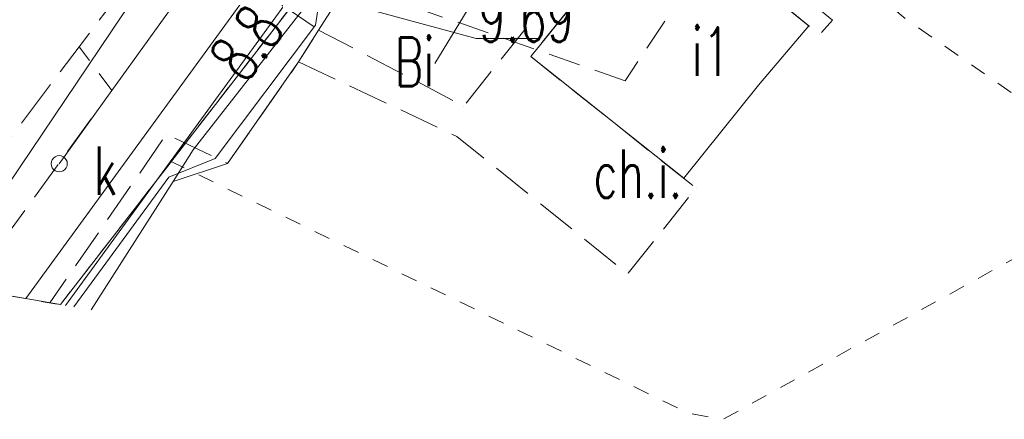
# Model space of a CAD drawing. Header units: millimetres. Extents: x -367306 to 168495, y -187323 to 82034.
# Tile 45 of 170: x 25036 to 55562, y -187323 to -174940. Entities that reach past the tile are written whole.
import ezdxf

# ---------------------------------------------------------------- set-up
doc = ezdxf.new("R2010")
doc.units = ezdxf.units.MM
doc.header["$MEASUREMENT"] = 0
for name, pattern in [('L_0_03', [1000, 500, -500]), ('L_0_04', [1500, 1000, -500]), ('L_0_05', [1750, 1250, -500]), ('L_0_06', [2000, 1500, -500])]:
    doc.linetypes.add(name, pattern=pattern)
for name, color, linetype, lineweight in [('Nowe_0_Nr_pióra__8', 7, 'Continuous', 13), ('Nowe_0_Nr_pióra__9', 7, 'Continuous', 13), ('Nowe_EGBU_Nr_pióra__8', 7, 'Continuous', 13), ('Nowe_EGBU_Nr_pióra__9', 7, 'Continuous', 13), ('Nowe_EGBU_O_Nr_pióra__8', 7, 'Continuous', 13), ('Nowe_EGDE_Nr_pióra__9', 7, 'Continuous', 13), ('Nowe_EGUG_Nr_pióra__8', 7, 'Continuous', 13), ('Nowe_EGUG_Nr_pióra__9', 7, 'Continuous', 13), ('Nowe_EGUG_O_Nr_pióra__8', 7, 'Continuous', 13), ('Nowe_GUPPRZ_O_Nr_pióra__8', 7, 'Continuous', 13), ('Nowe_GUPPRZ_O_Nr_pióra__9', 7, 'Continuous', 13), ('Nowe_OTKC_Nr_pióra__8', 7, 'Continuous', 13), ('Nowe_OTKC_Nr_pióra__9', 7, 'Continuous', 13), ('Nowe_OTKC_O_Nr_pióra__8', 7, 'Continuous', 13), ('Nowe_OTKJ_Nr_pióra__8', 7, 'Continuous', 13), ('Nowe_OTKJ_Nr_pióra__9', 7, 'Continuous', 13), ('Nowe_SUEP_Nr_pióra__8', 7, 'Continuous', 13), ('Nowe_SUEP_Nr_pióra__9', 7, 'Continuous', 13), ('Nowe_SUGP_Nr_pióra__9', 7, 'Continuous', 13), ('Nowe_SUKP_Nr_pióra__8', 7, 'Continuous', 13), ('Nowe_SUKP_Nr_pióra__9', 7, 'Continuous', 13), ('Nowe_SUKS_Nr_pióra__8', 7, 'Continuous', 13), ('Nowe_SUKS_Nr_pióra__9', 7, 'Continuous', 13), ('Nowe_SUKS_O_Nr_pióra__8', 7, 'Continuous', 13), ('Nowe_SUTP_Nr_pióra__8', 7, 'Continuous', 13), ('Nowe_SUTP_Nr_pióra__9', 7, 'Continuous', 13), ('Nowe_SUWP_Nr_pióra__9', 7, 'Continuous', 13)]:
    doc.layers.add(name, color=color, linetype=linetype, lineweight=lineweight)
doc.styles.add('STYL_AUTOMATYCZNY_3', font='Simplex.shx')

msp = doc.modelspace()

# ---------------------------------------------------------------- linework, layer by layer
at = {"layer": 'Nowe_0_Nr_pióra__8', "color": 7, "linetype": 'Continuous', "lineweight": 13}
for p, q in [((25221.5, -183584.5), (25221.5, -183584.5)), ((25968.3, -183713.7), (25968.4, -183713.7)), ((26296.8, -183770.5), (26296.8, -183770.5)), ((26451.4, -183797.2), (26451.4, -183797.2)), ((26710.9, -183842.1), (26710.9, -183842.1)), ((27249.6, -183935.2), (27249.7, -183935.2))]:
    msp.add_line(p, q, dxfattribs=at)
at = {"layer": 'Nowe_0_Nr_pióra__9', "color": 7, "linetype": 'L_0_04', "lineweight": 13}
msp.add_lwpolyline([(-54175.8, -16615), (-36542.5, 13691.6), (-32491.5, 24497.6), (-41006.9, 52709.3), (-354.8, 78621.1), (4924.1, 35501.4), (-2954.1, 7738.8), (31962.3, -8247.3), (46488.5, 22925.7), (96328.3, 3296.1), (84395.1, -59501.6), (78496.2, -91288.2), (63259, -147476.2), (43808.2, -176834.2), (-26519.8, -152286.8), (-79150.4, -133916.5), (-87259.9, -85957.4)], close=True, dxfattribs=at)
at = {"layer": 'Nowe_EGBU_Nr_pióra__8', "color": 7, "linetype": 'Continuous', "lineweight": 13}
for p, q in [((49501.6, -175133), (49501.7, -175133)), ((40881.6, -176083), (40881.7, -176083)), ((47941.6, -176973), (47941.7, -176973)), ((45621.6, -179853), (45621.7, -179853))]:
    msp.add_line(p, q, dxfattribs=at)
at = {"layer": 'Nowe_EGBU_Nr_pióra__9', "color": 7, "linetype": 'Continuous', "lineweight": 13, "flags": 128}
msp.add_lwpolyline([(49501.6, -175133), (44781.6, -171263), (40881.6, -176083), (45621.6, -179853), (47941.6, -176973)], close=True, dxfattribs=at)
at = {"layer": 'Nowe_EGDE_Nr_pióra__9', "color": 7, "linetype": 'Continuous', "lineweight": 13, "flags": 128}
for points in [[(77721.6, -12313), (70921.6, -40873), (55981.6, -97123), (43551.6, -131243), (31321.6, -148073), (19561.6, -164263), (7973.4, -180602.1), (26296.8, -183770.5), (44701.6, -160023), (62321.6, -129663), (70431.6, -103153), (75611.6, -82253)], [(44701.6, -160023), (26296.8, -183770.5)]]:
    msp.add_lwpolyline(points, dxfattribs=at)
at = {"layer": 'Nowe_EGUG_Nr_pióra__8', "color": 7, "linetype": 'Continuous', "lineweight": 13}
msp.add_line((29734.3, -179335.1), (29734.4, -179335.1), dxfattribs=at)
msp.add_line((29734.3, -179335.1), (29734.4, -179335.1), dxfattribs=at)
at = {"layer": 'Nowe_EGUG_Nr_pióra__9', "color": 7, "linetype": 'L_0_03', "lineweight": 13, "flags": 128}
for points in [[(26296.8, -183770.5), (29734.3, -179335.1), (40791.3, -165068.4), (44701.6, -160023), (58841.6, -138483), (62321.6, -129663), (66349.4, -116497.1), (70431.6, -103153), (75611.6, -82253), (77011.8, -79633.1), (78213.7, -77384.1), (78871.6, -76153), (79381.6, -73863), (80541.6, -68573), (84031.6, -52933), (88551.6, -30943), (83581.6, -29593), (82851.6, -26523), (83531.6, -22883), (87021.6, -12263), (87781.6, -9943), (92201.6, 2177), (95191.6, 10357), (105121.6, 30727), (70471.6, 39997), (75171.6, 3647), (76491.6, -4103), (77721.6, -12313), (70921.6, -40873), (55981.6, -97123), (55719.6, -97842.3), (43551.6, -131243), (31321.6, -148073), (25687.3, -155829.8), (19561.6, -164263), (7973.4, -180602.1)], [(40791.3, -165068.4), (29734.3, -179335.1), (45786.4, -187140.6), (46841.6, -187323), (59935.7, -180090.6), (52511.6, -174923)]]:
    msp.add_lwpolyline(points, close=True, dxfattribs=at)
at = {"layer": 'Nowe_GUPPRZ_O_Nr_pióra__8', "color": 7, "linetype": 'Continuous', "lineweight": 13}
for p, q in [((39184.7, -175522.4), (39184.7, -175522.4)), ((41144.7, -175522.4), (41144.7, -175522.4))]:
    msp.add_line(p, q, dxfattribs=at)
at = {"layer": 'Nowe_GUPPRZ_O_Nr_pióra__9', "color": 7, "linetype": 'Continuous', "lineweight": 13, "flags": 128}
msp.add_lwpolyline([(34997.5, -174385.6), (39184.7, -175522.4), (41144.7, -175522.4)], dxfattribs=at)
at = {"layer": 'Nowe_OTKC_Nr_pióra__8', "color": 7, "linetype": 'Continuous', "lineweight": 13}
for p, q in [((50238.4, -174957.6), (50238.4, -174957.6)), ((34304.8, -175260.1), (34304.9, -175260.1)), ((34304.8, -175260.1), (34304.9, -175260.1)), ((49828.2, -175409.4), (49828.2, -175409.4)), ((26882.7, -175776), (26882.7, -175776)), ((40881.6, -176083), (40881.7, -176083)), ((33682.2, -176249.5), (33682.3, -176249.5)), ((33682.2, -176249.5), (33682.3, -176249.5)), ((27895.9, -177134.1), (27896, -177134.1)), ((38799.1, -177617.4), (38799.1, -177617.4)), ((29593.7, -178484), (29593.7, -178484)), ((38590.7, -178556.1), (38590.7, -178556.1)), ((31478.9, -179397.9), (31479, -179397.9)), ((45846.4, -180354.6), (45846.5, -180354.6)), ((46003.8, -180156.7), (46003.9, -180156.7)), ((43886.7, -182818.7), (43886.7, -182818.7))]:
    msp.add_line(p, q, dxfattribs=at)
at = {"layer": 'Nowe_OTKC_Nr_pióra__9', "color": 7, "linetype": 'L_0_05', "lineweight": 13, "flags": 128}
for points in [[(83531.6, -22883), (88452.7, -24583.8), (86882.6, -29372.4), (83678.1, -28740), (83581.6, -29593), (88551.6, -30943), (87475.4, -36179), (82778.1, -35324.8), (82187, -36012.2), (80952.7, -52108.3), (80881.7, -53033.6), (81110, -54091.4), (83594.8, -54890.6), (82659.7, -59081), (79603.1, -59046.4), (76766.2, -72509.6), (76073, -75767.4), (76377.1, -76589.3), (76357, -78920.9), (75161.1, -83038), (74530.7, -82995), (74201.2, -83030.8), (73979.1, -83252.9), (73102, -86849.4), (69069.6, -102010.7), (65900, -112791.7), (66805.6, -113330.8), (64685.4, -120046.5), (63862.7, -120010.7), (59922.4, -130330.7), (58359.6, -134082.1), (54835.5, -141889.8), (53583.5, -144719.2), (48939.8, -151448.3), (44926.9, -157486.2), (40489.9, -163749.4), (35382, -170727.8), (32875.1, -174285.4), (34304.8, -175260.1), (33682.2, -176249.5), (31478.9, -179397.9), (29593.7, -178484), (25968.3, -183713.7)], [(23437, -183276), (27895.9, -177134.1), (26882.7, -175776)]]:
    msp.add_lwpolyline(points, dxfattribs=at)
msp.add_lwpolyline([(33682.2, -176249.5), (38590.7, -178556.1), (43886.7, -182818.7), (45846.4, -180354.6), (46003.8, -180156.7), (40881.6, -176083), (44781.6, -171263), (49828.2, -175409.4), (50238.4, -174957.6), (44650.1, -170324.9), (38799.1, -177617.4), (34304.8, -175260.1)], close=True, dxfattribs=at)
at = {"layer": 'Nowe_OTKJ_Nr_pióra__8', "color": 7, "linetype": 'Continuous', "lineweight": 13}
msp.add_line((26882.7, -175776), (26882.7, -175776), dxfattribs=at)
at = {"layer": 'Nowe_OTKJ_Nr_pióra__9', "color": 7, "linetype": 'L_0_06', "lineweight": 13, "flags": 128}
msp.add_lwpolyline([(21472.8, -182936.3), (26882.7, -175776), (28540.7, -173581.5), (29691.4, -171973.5), (37465.7, -161109.1), (46145.3, -148356.4), (49972.2, -142287.6), (51641.5, -139022.6), (53138.9, -135757.7), (54527.5, -132715.9), (57342.3, -125022.1), (59763.9, -118137.3), (62318.9, -110873.1), (64720.1, -102390.1), (67644.1, -92101.9), (70126.7, -83617.2), (71230.4, -82306.4), (71874.3, -82536.4), (72338.2, -77200.1), (72304.6, -73825.8), (73717.2, -67166.3), (75064.8, -60878), (76317.6, -57755.4), (77397.9, -53052), (77381.6, -52943), (77241.6, -52403), (78911.6, -42093), (79431.6, -38873), (80221.6, -34063), (81181.6, -27813), (82081.6, -22403), (82421.6, -20413), (82891.6, -18473), (83461.6, -16453), (84951.6, -11803), (87421.6, -4163), (88041.6, -2283), (88671.6, -343), (89391.6, 1647), (92221.6, 8227), (93441.6, 10997), (94021.6, 12247), (97931.6, 20357), (100791.6, 26227), (101921.6, 28457), (103521.6, 31152.6), (96697.7, 32981.9), (95391.6, 30567), (93491.6, 27337), (90361.6, 21997), (89811.6, 21167), (89081.6, 20527), (88161.6, 20167), (87161.6, 20187), (86281.6, 20637), (85621.6, 21407), (85231.6, 22277), (85021.6, 23177), (84401.6, 27727), (83761.6, 32287), (83361.6, 35117), (83368.6, 36520.8), (82801.7, 36698.3), (75439, 38653.3), (75901.6, 36127), (76431.6, 32237), (76931.6, 28187), (78631.6, 15207), (78671.6, 13957), (78451.6, 6997), (78251.6, 2937), (77991.6, 1957), (77531.6, 1027), (77141.6, -3223), (77561.6, -4543), (77401.6, -6673), (76791.6, -11613), (75671.6, -19553), (74091.6, -29323), (72161.6, -41063), (70331.6, -51773), (67307.1, -65408.9), (64955.9, -76300.2), (60888.5, -93538.3), (58023.6, -105195.3), (54440.5, -115996.9), (49439.1, -128605.1), (44882, -139357.8), (42612.1, -143016.9), (35958.2, -152858.9), (27306.8, -165115.4), (15023.6, -181821.2)], close=True, dxfattribs=at)
at = {"layer": 'Nowe_SUEP_Nr_pióra__8', "color": 7, "linetype": 'Continuous', "lineweight": 13}
for p, q in [((34304.8, -175260.1), (34304.9, -175260.1)), ((34304.8, -175260.1), (34304.9, -175260.1)), ((33682.2, -176249.5), (33682.3, -176249.5)), ((33682.2, -176249.5), (33682.3, -176249.5)), ((30417, -178977.6), (30417.1, -178977.6)), ((30417, -178977.6), (30417.1, -178977.6)), ((31478.9, -179397.9), (31479, -179397.9)), ((31478.9, -179397.9), (31479, -179397.9)), ((29795.7, -179950.1), (29795.8, -179950.1)), ((29795.7, -179950.1), (29795.8, -179950.1)), ((29795.7, -179950.1), (29795.8, -179950.1)), ((29795.7, -179950.1), (29795.8, -179950.1))]:
    msp.add_line(p, q, dxfattribs=at)
at = {"layer": 'Nowe_SUEP_Nr_pióra__9', "color": 7, "linetype": 'Continuous', "lineweight": 13, "flags": 128}
for points in [[(72705.6, -91291.4), (70599.6, -99836.5), (69886.9, -104638.9), (68598.1, -108532.6), (67343.1, -112867.5), (65850, -118129.4), (63869.7, -123786.2), (62048.1, -128419.1), (60018.8, -133283), (57377.1, -138182.6), (54885.2, -145189.2), (52257.1, -148936.7), (47224.1, -156238.1), (41375.2, -164871.7), (35353.4, -172651.7), (30417, -178977.6), (29795.7, -179950.1), (27249.6, -183935.2)], [(72705.6, -91291.4), (70599.6, -99836.5), (69886.9, -104638.9), (68598.1, -108532.6), (67343.1, -112867.5), (65850, -118129.4), (63869.7, -123786.2), (62048.1, -128419.1), (60018.8, -133283), (57377.1, -138182.6), (54885.2, -145189.2), (52257.1, -148936.7), (47224.1, -156238.1), (41375.2, -164871.7), (35353.4, -172651.7), (30417, -178977.6), (29795.7, -179950.1), (27249.6, -183935.2)], [(29795.7, -179950.1), (31478.9, -179397.9), (33682.2, -176249.5), (34304.8, -175260.1), (35491.1, -173407.4), (35911.5, -172637.9), (38054.5, -169529.1), (41375.2, -164871.7), (44934.2, -160075.7)], [(29795.7, -179950.1), (31478.9, -179397.9), (33682.2, -176249.5), (34304.8, -175260.1), (35491.1, -173407.4), (35911.5, -172637.9), (38054.5, -169529.1), (41375.2, -164871.7), (44934.2, -160075.7)]]:
    msp.add_lwpolyline(points, dxfattribs=at)
at = {"layer": 'Nowe_SUGP_Nr_pióra__9', "color": 7, "linetype": 'Continuous', "lineweight": 13, "flags": 128}
msp.add_lwpolyline([(66511.6, 45387), (65451.6, 41947), (70441.6, 26607), (70591.6, 7417), (70271.6, -4513), (71051.6, -23613), (70711.6, -28373), (68611.6, -31223), (63031.6, -57593), (61161.6, -63813), (37631.6, -131683), (30361.6, -143053), (18781.6, -160973), (25371.6, -165403), (32631.6, -170383), (34091.6, -171413), (25221.5, -183584.5)], dxfattribs=at)
at = {"layer": 'Nowe_SUKP_Nr_pióra__8', "color": 7, "linetype": 'Continuous', "lineweight": 13}
for p, q in [((37901.6, -176295.3), (37901.7, -176295.3)), ((27895.9, -177134.1), (27896, -177134.1)), ((26261.6, -179403), (26261.7, -179403))]:
    msp.add_line(p, q, dxfattribs=at)
at = {"layer": 'Nowe_SUKP_Nr_pióra__9', "color": 7, "linetype": 'Continuous', "lineweight": 13, "flags": 128}
for points in [[(26261.6, -179403), (27895.9, -177134.1), (34779.7, -167577.2), (34991.6, -167283), (35179.2, -167013.6), (51132.8, -144093.1), (51341.6, -143793), (51466.7, -143519), (61921.6, -120613), (67151.6, -111503), (67222.1, -111230), (73432.4, -87188.4), (73521.6, -86843), (78791.6, -64273)], [(73236.5, -105191.4), (65601.6, -128913), (60271.6, -139643), (37901.6, -176295.3)]]:
    msp.add_lwpolyline(points, dxfattribs=at)
at = {"layer": 'Nowe_SUKS_Nr_pióra__8', "color": 7, "linetype": 'Continuous', "lineweight": 13}
for p, q in [((26196.9, -179161.5), (26197, -179161.5)), ((26261.6, -179153), (26261.7, -179153)), ((26326.3, -179161.5), (26326.4, -179161.5)), ((26011.6, -179403), (26011.7, -179403)), ((26020.1, -179338.3), (26020.2, -179338.3)), ((26020.1, -179467.7), (26020.2, -179467.7)), ((26045.1, -179278), (26045.2, -179278)), ((26084.8, -179226.2), (26084.9, -179226.2)), ((26136.6, -179186.5), (26136.7, -179186.5)), ((26386.6, -179186.5), (26386.7, -179186.5)), ((26438.4, -179226.2), (26438.4, -179226.2)), ((26478.1, -179278), (26478.2, -179278)), ((26503.1, -179338.3), (26503.2, -179338.3)), ((26503.1, -179467.7), (26503.2, -179467.7)), ((26511.6, -179403), (26511.7, -179403)), ((26045.1, -179528), (26045.2, -179528)), ((26084.8, -179579.8), (26084.9, -179579.8)), ((26136.6, -179619.5), (26136.7, -179619.5)), ((26196.9, -179644.5), (26197, -179644.5)), ((26261.6, -179653), (26261.7, -179653)), ((26326.3, -179644.5), (26326.4, -179644.5)), ((26386.6, -179619.5), (26386.7, -179619.5)), ((26438.4, -179579.8), (26438.4, -179579.8)), ((26478.1, -179528), (26478.2, -179528))]:
    msp.add_line(p, q, dxfattribs=at)
at = {"layer": 'Nowe_SUKS_Nr_pióra__9', "color": 7, "linetype": 'Continuous', "lineweight": 13, "flags": 128}
msp.add_lwpolyline([(26261.6, -179153), (26326.3, -179161.5), (26386.6, -179186.5), (26438.4, -179226.2), (26478.1, -179278), (26503.1, -179338.3), (26511.6, -179403), (26503.1, -179467.7), (26478.1, -179528), (26438.4, -179579.8), (26386.6, -179619.5), (26326.3, -179644.5), (26261.6, -179653), (26196.9, -179644.5), (26136.6, -179619.5), (26084.8, -179579.8), (26045.1, -179528), (26020.1, -179467.7), (26011.6, -179403), (26020.1, -179338.3), (26045.1, -179278), (26084.8, -179226.2), (26136.6, -179186.5), (26196.9, -179161.5)], close=True, dxfattribs=at)
at = {"layer": 'Nowe_SUTP_Nr_pióra__8', "color": 7, "linetype": 'Continuous', "lineweight": 13}
for p, q in [((34211.2, -175112.5), (34211.3, -175112.5)), ((31099.9, -179243.5), (31099.9, -179243.5)), ((29659.9, -179819.5), (29660, -179819.5))]:
    msp.add_line(p, q, dxfattribs=at)
at = {"layer": 'Nowe_SUTP_Nr_pióra__9', "color": 7, "linetype": 'Continuous', "lineweight": 13, "flags": 128}
for points in [[(26451.4, -183797.2), (33501.6, -174123), (33801.6, -173763), (34061.6, -173393), (51671.6, -148323), (57731.6, -138643), (63231.6, -126433), (66701.6, -123863), (69501.6, -115183), (73981.6, -92643), (74851.6, -84793), (80561.6, -62983), (80651.6, -62473)], [(80651.6, -62473), (79010.7, -70367.1), (77657.7, -76913.7), (77456, -79743.3), (75501.4, -87438.8), (72705, -96845.5), (70880.3, -102655.9), (68577, -111047), (68299.4, -112625), (66984.2, -116085.3), (63961, -122881.6), (60222.9, -131548.6), (57671.7, -137405.4), (55083.4, -143760.4), (50081.2, -151415.3), (44359, -159070.2), (39735.7, -165777.7), (34527.3, -173005.3), (34211.2, -175112.5), (31099.9, -179243.5), (29659.9, -179819.5), (26710.9, -183842.1)]]:
    msp.add_lwpolyline(points, dxfattribs=at)
at = {"layer": 'Nowe_SUWP_Nr_pióra__9', "color": 7, "linetype": 'Continuous', "lineweight": 13, "flags": 128}
msp.add_lwpolyline([(22596.5, -183130.6), (22911.6, -182663), (28221.6, -174793), (34051.6, -166673), (44121.6, -152803), (47321.6, -148473), (48901.6, -145873), (51231.6, -142103), (53121.6, -138453), (54821.6, -135583), (55341.6, -134343)], dxfattribs=at)

# ---------------------------------------------------------------- texts
at = {"layer": 'Nowe_EGBU_O_Nr_pióra__8', "color": 7, "linetype": 'Continuous', "lineweight": 13, "insert": (45873.6, -176678.6), "char_height": 1500, "attachment_point": 7, "style": 'STYL_AUTOMATYCZNY_3'}
msp.add_mtext('\\A1;{\\W0.660000x;\\pql;\\FSimplex.shx;i1}', dxfattribs=at)
at = {"layer": 'Nowe_EGUG_O_Nr_pióra__8', "color": 7, "linetype": 'Continuous', "lineweight": 13, "insert": (36660, -176995.9), "char_height": 1500, "attachment_point": 7, "style": 'STYL_AUTOMATYCZNY_3'}
msp.add_mtext('\\A1;{\\W0.660000x;\\pql;\\FSimplex.shx;Bi}', dxfattribs=at)
at = {"layer": 'Nowe_GUPPRZ_O_Nr_pióra__8', "color": 7, "linetype": 'Continuous', "lineweight": 13, "insert": (39255.4, -175627.6), "char_height": 1500, "attachment_point": 7, "style": 'STYL_AUTOMATYCZNY_3'}
msp.add_mtext('\\A1;{\\W0.660000x;\\pql;\\FSimplex.shx;9.69}', dxfattribs=at)
at = {"layer": 'Nowe_GUPPRZ_O_Nr_pióra__8', "color": 7, "linetype": 'Continuous', "lineweight": 13, "insert": (32043.3, -176956.3), "char_height": 1500, "attachment_point": 7, "rotation": 53.5, "style": 'STYL_AUTOMATYCZNY_3'}
msp.add_mtext('\\A1;{\\W0.660000x;\\pql;\\FSimplex.shx;8.8}', dxfattribs=at)
at = {"layer": 'Nowe_OTKC_O_Nr_pióra__8', "color": 7, "linetype": 'Continuous', "lineweight": 13, "insert": (42821.3, -180460.4), "char_height": 1500, "attachment_point": 7, "style": 'STYL_AUTOMATYCZNY_3'}
msp.add_mtext('\\A1;{\\W0.660000x;\\pql;\\FSimplex.shx;ch.i.}', dxfattribs=at)
at = {"layer": 'Nowe_SUKS_O_Nr_pióra__8', "color": 7, "linetype": 'Continuous', "lineweight": 13, "insert": (27326.9, -180371.4), "char_height": 1500, "attachment_point": 7, "style": 'STYL_AUTOMATYCZNY_3'}
msp.add_mtext('\\A1;{\\W0.660000x;\\pql;\\FSimplex.shx;k}', dxfattribs=at)

doc.saveas('drawing.dxf')
